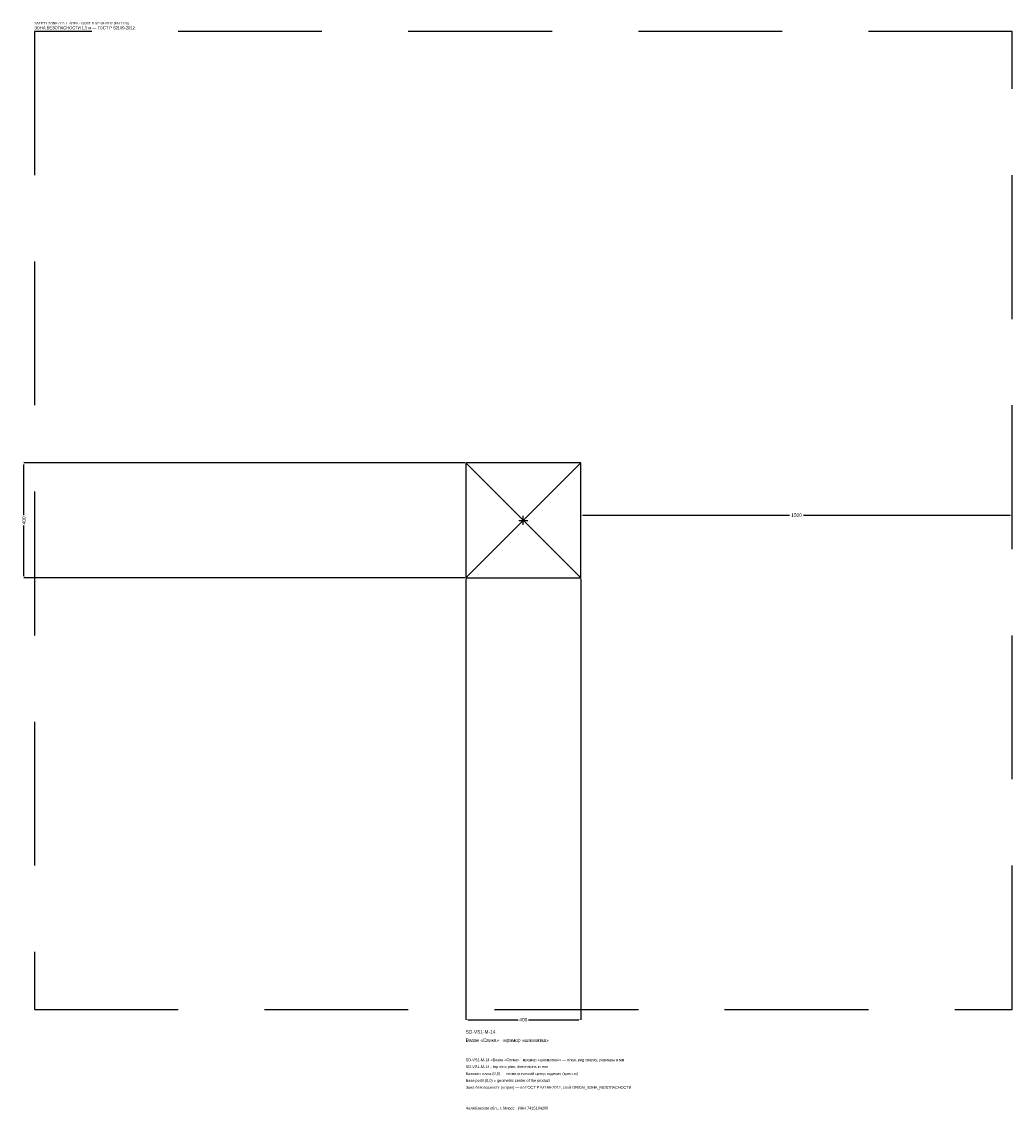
# Model space of a CAD drawing. Header units: metres. Extents: x -1744 to 1700, y -2050 to 1733.
import ezdxf

# ---------------------------------------------------------------- set-up
doc = ezdxf.new("R2010")
doc.units = ezdxf.units.M
doc.linetypes.add('DASHED', pattern=[800, 500, -300])
for name, color, linetype in [('ЗСК_ДАННЫЕ', 3, 'Continuous'), ('ЗСК_ЗОНА_БЕЗОПАСНОСТИ', 1, 'Continuous'), ('ЗСК_КОНТУР', 7, 'Continuous'), ('ЗСК_РАЗМЕРЫ', 8, 'Continuous')]:
    doc.layers.add(name, color=color, linetype=linetype)
doc.dimstyles.new('ORION', dxfattribs={"dimtxt": 12, "dimasz": 7.2, "dimexe": 1.25, "dimexo": 3.6, "dimtad": 1, "dimdec": 0, "dimcen": 2.5, "dimazin": 3, "dimtfac": 1, "dimtmove": 0, "dimatfit": 3})

# ---------------------------------------------------------------- blocks, each defined once
blk = doc.blocks.new('_CLOSEDFILLED')
at = {"color": 0, "linetype": 'BYBLOCK'}
blk.add_solid([(-1, 0.16), (0, 0), (-1, -0.16)], dxfattribs=at)
blk = doc.blocks.new('*D1')
for p, q in [((-200, -203.6), (-200, -1736)), ((200, -203.6), (200, -1736)), ((-192.8, -1736), (-18, -1736)), ((18, -1736), (192.8, -1736))]:
    blk.add_line(p, q)
at = {"layer": 'Defpoints'}
for p in [(-200, -200), (200, -200), (-200, -1736)]:
    blk.add_point(p, dxfattribs=at)
at = {"layer": 'ЗСК_РАЗМЕРЫ', "xscale": 7.199999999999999, "yscale": 7.199999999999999, "rotation": 180}
blk.add_blockref('_CLOSEDFILLED', (-200, -1736), dxfattribs=at)
at = {"layer": 'ЗСК_РАЗМЕРЫ', "xscale": 7.199999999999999, "yscale": 7.199999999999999}
blk.add_blockref('_CLOSEDFILLED', (200, -1736), dxfattribs=at)
at = {"layer": 'ЗСК_РАЗМЕРЫ', "insert": (0, -1736), "char_height": 12, "attachment_point": 5}
blk.add_mtext('400', dxfattribs=at)
blk = doc.blocks.new('*D2')
for p, q in [((-203.6, 200), (-1736, 200)), ((-1736, 18), (-1736, 192.8)), ((-1736, -192.8), (-1736, -18)), ((-203.6, -200), (-1736, -200))]:
    blk.add_line(p, q)
at = {"layer": 'Defpoints'}
for p in [(-200, 200), (-1736, -200), (-200, -200)]:
    blk.add_point(p, dxfattribs=at)
at = {"layer": 'ЗСК_РАЗМЕРЫ', "xscale": 7.199999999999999, "yscale": 7.199999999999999}
for p, rotation in [((-1736, 200), 90), ((-1736, -200), 270)]:
    blk.add_blockref('_CLOSEDFILLED', p, dxfattribs=dict(at, rotation=rotation))
at = {"layer": 'ЗСК_РАЗМЕРЫ', "insert": (-1736, 0), "char_height": 12, "attachment_point": 5, "rotation": 90}
blk.add_mtext('400', dxfattribs=at)
blk = doc.blocks.new('*D3')
for p, q in [((200, 3.6), (200, 18)), ((207.2, 18), (926, 18)), ((974, 18), (1692.8, 18)), ((1700, 3.6), (1700, 18))]:
    blk.add_line(p, q)
at = {"layer": 'Defpoints'}
for p in [(200, 18), (200, 0), (1700, 0)]:
    blk.add_point(p, dxfattribs=at)
at = {"layer": 'ЗСК_РАЗМЕРЫ', "xscale": 7.199999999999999, "yscale": 7.199999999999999, "rotation": 180}
blk.add_blockref('_CLOSEDFILLED', (200, 18), dxfattribs=at)
at = {"layer": 'ЗСК_РАЗМЕРЫ', "xscale": 7.199999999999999, "yscale": 7.199999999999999}
blk.add_blockref('_CLOSEDFILLED', (1700, 18), dxfattribs=at)
at = {"layer": 'ЗСК_РАЗМЕРЫ', "insert": (950, 18), "char_height": 12, "attachment_point": 5}
blk.add_mtext('1500', dxfattribs=at)
blk = doc.blocks.new('ОРИОН SD-VS1-M-14 Вазон Спика · мрамор шахматка')
at = {"layer": 'ЗСК_ЗОНА_БЕЗОПАСНОСТИ', "linetype": 'DASHED'}
blk.add_lwpolyline([(-1700, -1700), (1700, -1700), (1700, 1700), (-1700, 1700)], close=True, dxfattribs=at)
at = {"layer": 'ЗСК_КОНТУР'}
for p, q in [((-200, -200), (200, 200)), ((-200, 200), (200, -200))]:
    blk.add_line(p, q, dxfattribs=at)
blk.add_lwpolyline([(-200, -200), (200, -200), (200, 200), (-200, 200)], close=True, dxfattribs=at)
at = {"layer": 'ЗСК_РАЗМЕРЫ'}
for p, q in [((-16, 0), (16, 0)), ((0, -16), (0, 16))]:
    blk.add_line(p, q, dxfattribs=at)
at = {"layer": 'ЗСК_ДАННЫЕ'}
for tag, p in [('АРТИКУЛ', (-200, -1784)), ('НАИМЕНОВАНИЕ', (-200, -1812.8))]:
    blk.add_attdef(tag, p, '', height=12, dxfattribs=at)
at = {"layer": 'ЗСК_ДАННЫЕ', "flags": 1}
for tag, p in [('ПРОИЗВОДИТЕЛЬ', (-200, -1841.6)), ('ТЕЛЕФОН', (-200, -1870.4)), ('САЙТ', (-200, -1928)), ('АДРЕС', (-200, -1956.8)), ('РЕКВИЗИТЫ', (-200, -1985.6)), ('ГАБАРИТЫ', (-200, -2014.4)), ('ЗОНА_БЕЗОПАСНОСТИ', (-200, -2043.2))]:
    blk.add_attdef(tag, p, '', height=12, dxfattribs=at)
at = {"layer": 'ЗСК_ЗОНА_БЕЗОПАСНОСТИ', "color": 1}
for s, height, p in [('SAFETY ZONE / FALL AREA - GOST R 52169-2012 (EN 1176)', 8.4, (-1700, 1724)), ('ЗОНА БЕЗОПАСНОСТИ 1,5 м — ГОСТ Р 52169-2012', 10.2, (-1700, 1707.2))]:
    blk.add_text(s, height=height, dxfattribs=at).set_placement(p)
at = {"layer": 'ЗСК_РАЗМЕРЫ'}
dim = blk.add_linear_dim(base=(-1736, -200), p1=(-200, -200), p2=(-200, 200), angle=90, dimstyle='ORION', dxfattribs=at)
dim.commit()
dim.dimension.update_dxf_attribs({"geometry": '*D2', "text_midpoint": (-1736, 0)})
for base, p1, p2, picture, middle in [((200, 18), (200, 0), (1700, 0), '*D3', (950, 18)), ((-200, -1736), (-200, -200), (200, -200), '*D1', (0, -1736))]:
    dim = blk.add_linear_dim(base=base, p1=p1, p2=p2, dimstyle='ORION', dxfattribs=at)
    dim.commit()
    dim.dimension.update_dxf_attribs({"geometry": picture, "text_midpoint": middle})

msp = doc.modelspace()

# ---------------------------------------------------------------- block references
msp.add_blockref('ОРИОН SD-VS1-M-14 Вазон Спика · мрамор шахматка', (0, 0)).add_auto_attribs({'АРТИКУЛ': 'SD-VS1-M-14', 'НАИМЕНОВАНИЕ': 'Вазон «Спика» · мрамор «шахматка»'})

# ---------------------------------------------------------------- texts
at = {"layer": 'ЗСК_ДАННЫЕ', "color": 3}
for s, p in [('SD-VS1-M-14 «Вазон «Спика» · мрамор «шахматка»» — план, вид сверху, размеры в мм', (-200, -1880)), ('SD-VS1-M-14 - top view plan, dimensions in mm', (-200, -1904)), ('Челябинская обл., г. Миасс · ИНН 7415104200', (-200, -2048))]:
    msp.add_text(s, height=9.6, dxfattribs=at).set_placement(p)
at = {"layer": 'ЗСК_ДАННЫЕ', "color": 7}
for s, p in [('Базовая точка (0,0) — геометрический центр изделия (крестик)', (-200, -1928)), ('Base point (0,0) = geometric center of the product', (-200, -1952))]:
    msp.add_text(s, height=9.6, dxfattribs=at).set_placement(p)
at = {"layer": 'ЗСК_ДАННЫЕ', "color": 1}
msp.add_text('Зона безопасности (штрих) — по ГОСТ Р 52169-2012, слой ORION_ЗОНА_БЕЗОПАСНОСТИ', height=9.6, dxfattribs=at).set_placement((-200, -1976))

doc.saveas('drawing.dxf')
